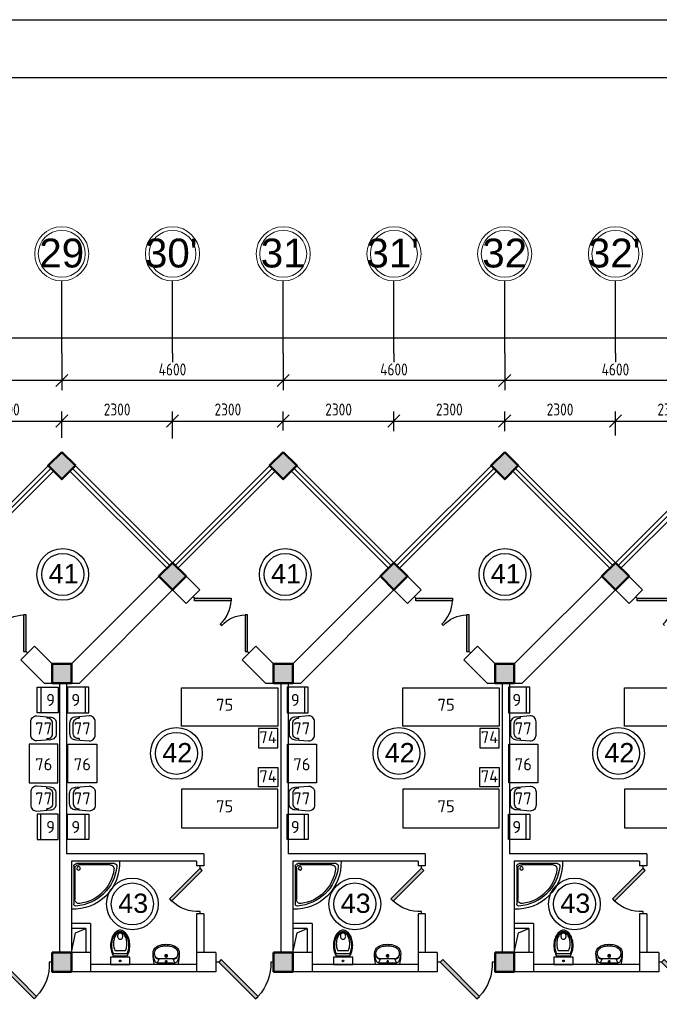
# Model space of a CAD drawing. Header units: millimetres. Extents: x 151654 to 877351, y 70322 to 154322.
# Tile 97 of 173: x 265299 to 278583, y 133862 to 154322. Entities that reach past the tile are written whole.
import ezdxf

# ---------------------------------------------------------------- set-up
doc = ezdxf.new("R2010")
doc.units = ezdxf.units.MM
doc.linetypes.add('ACAD_ISO04W100', pattern=[30, 24, -3, 0, -3])
for name, color, linetype in [('kolonn', 7, 'Continuous'), ('os', 253, 'Continuous'), ('su', 7, 'Continuous')]:
    doc.layers.add(name, color=color, linetype=linetype)
doc.layers.add('технологич.о', color=152, linetype='Continuous', lineweight=30)
doc.layers.add('ТХ', color=152, linetype='Continuous', lineweight=30)
doc.styles.add('GOST', font='isocpeur.ttf')
doc.styles.get("Standard").update_dxf_attribs({"font": 'arial.ttf'})
doc.styles.add('ГОСТ 2.304', font='CS_Gost2304.shx')
doc.dimstyles.new('СПДС', dxfattribs={"dimscale": 100, "dimtxt": 2.5, "dimasz": 2.5, "dimexe": 2, "dimexo": 0.625, "dimgap": 1, "dimtad": 1, "dimdec": 0, "dimtxsty": 'ГОСТ 2.304', "dimblk": 'OBLIQUE', "dimblk1": 'OBLIQUE', "dimblk2": 'OBLIQUE', "dimcen": 2.5, "dimdle": 2, "dimadec": 0, "dimazin": 2, "dimtfac": 0.75, "dimtdec": 4, "dimtmove": 1, "dimatfit": 3, "dimfxl": 1, "dimtfill": 1, "dimtolj": 1, "dimarcsym": 1})

# ---------------------------------------------------------------- blocks, each defined once
blk = doc.blocks.new('ghsdd')
at = {"ltscale": 50, "true_color": 0x757575}
h = blk.add_hatch(color=8, dxfattribs=at)
h.paths.add_polyline_path([(0, 200), (-200, 200), (-200, 0), (0, 0)])
h.paths.add_polyline_path([(200, 0), (200, 200), (0, 200), (0, 0)])
h.paths.add_polyline_path([(0, 0), (-200, 0), (-200, -200), (0, -200)])
h.paths.add_polyline_path([(0, 0), (0, -200), (200, -200), (200, 0)])
at = {"lineweight": 50, "ltscale": 50}
blk.add_lwpolyline([(200, 200), (200, -200), (-200, -200), (-200, 200), (200, 200)], dxfattribs=at)
blk = doc.blocks.new('jfgjhsdf')
blk.add_hatch(color=1).paths.add_polyline_path([(-593, 731), (-637, 687), (0, 50), (44, 94)])
at = {"color": 1}
for p, q in [((0, 1000), (0, 950)), ((0, 50), (0, 0))]:
    blk.add_line(p, q, dxfattribs=at)
blk.add_lwpolyline([(0, 50), (-637, 687), (-593, 731), (44, 94), (0, 50)], dxfattribs=at)
blk.add_arc((-33, 130), 821, 87.662, 132.9147, dxfattribs=at)
blk = doc.blocks.new('_Oblique')
at = {"color": 0, "linetype": 'ByBlock', "lineweight": -2}
blk.add_line((-0.5, -0.5), (0.5, 0.5), dxfattribs=at)
blk = doc.blocks.new('*D1124')
at = {"color": 0, "lineweight": -2, "transparency": 16777216}
for p, q in [((263872, 145640), (263872, 146183)), ((266172, 145635), (266172, 146183)), ((263672, 145983), (266372, 145983))]:
    blk.add_line(p, q, dxfattribs=at)
at = {"color": 0, "lineweight": -2, "transparency": 16777216, "xscale": 250, "yscale": 250, "zscale": 250, "rotation": 180}
blk.add_blockref('_Oblique', (263872, 145983), dxfattribs=at)
at = {"color": 0, "lineweight": -2, "transparency": 16777216, "xscale": 250, "yscale": 250, "zscale": 250}
blk.add_blockref('_Oblique', (266172, 145983), dxfattribs=at)
at = {"color": 0, "transparency": 16777216, "insert": (265022, 146222), "char_height": 250, "attachment_point": 5, "style": 'ГОСТ 2.304', "bg_fill": 3, "box_fill_scale": 1.1, "bg_fill_color": 256, "bg_fill_true_color": 13158600, "bg_fill_transparency": 0}
blk.add_mtext('\\A1;2300', dxfattribs=at)
blk = doc.blocks.new('*D1125')
at = {"color": 0, "lineweight": -2, "transparency": 16777216}
for p, q in [((266172, 145635), (266172, 146183)), ((268472, 145622), (268472, 146183)), ((265972, 145983), (268672, 145983))]:
    blk.add_line(p, q, dxfattribs=at)
at = {"color": 0, "lineweight": -2, "transparency": 16777216, "xscale": 250, "yscale": 250, "zscale": 250, "rotation": 180}
blk.add_blockref('_Oblique', (266172, 145983), dxfattribs=at)
at = {"color": 0, "lineweight": -2, "transparency": 16777216, "xscale": 250, "yscale": 250, "zscale": 250}
blk.add_blockref('_Oblique', (268472, 145983), dxfattribs=at)
at = {"color": 0, "transparency": 16777216, "insert": (267322, 146222), "char_height": 250, "attachment_point": 5, "style": 'ГОСТ 2.304', "bg_fill": 3, "box_fill_scale": 1.1, "bg_fill_color": 256, "bg_fill_true_color": 13158600, "bg_fill_transparency": 0}
blk.add_mtext('\\A1;2300', dxfattribs=at)
blk = doc.blocks.new('*D1126')
at = {"color": 0, "lineweight": -2, "transparency": 16777216}
for p, q in [((268472, 145622), (268472, 146183)), ((270772, 145786), (270772, 146183)), ((268272, 145983), (270972, 145983))]:
    blk.add_line(p, q, dxfattribs=at)
at = {"color": 0, "lineweight": -2, "transparency": 16777216, "xscale": 250, "yscale": 250, "zscale": 250, "rotation": 180}
blk.add_blockref('_Oblique', (268472, 145983), dxfattribs=at)
at = {"color": 0, "lineweight": -2, "transparency": 16777216, "xscale": 250, "yscale": 250, "zscale": 250}
blk.add_blockref('_Oblique', (270772, 145983), dxfattribs=at)
at = {"color": 0, "transparency": 16777216, "insert": (269622, 146222), "char_height": 250, "attachment_point": 5, "style": 'ГОСТ 2.304', "bg_fill": 3, "box_fill_scale": 1.1, "bg_fill_color": 256, "bg_fill_true_color": 13158600, "bg_fill_transparency": 0}
blk.add_mtext('\\A1;2300', dxfattribs=at)
blk = doc.blocks.new('*D1127')
at = {"color": 0, "lineweight": -2, "transparency": 16777216}
for p, q in [((270772, 145786), (270772, 146183)), ((273072, 145772), (273072, 146183)), ((270572, 145983), (273272, 145983))]:
    blk.add_line(p, q, dxfattribs=at)
at = {"color": 0, "lineweight": -2, "transparency": 16777216, "xscale": 250, "yscale": 250, "zscale": 250, "rotation": 180}
blk.add_blockref('_Oblique', (270772, 145983), dxfattribs=at)
at = {"color": 0, "lineweight": -2, "transparency": 16777216, "xscale": 250, "yscale": 250, "zscale": 250}
blk.add_blockref('_Oblique', (273072, 145983), dxfattribs=at)
at = {"color": 0, "transparency": 16777216, "insert": (271922, 146222), "char_height": 250, "attachment_point": 5, "style": 'ГОСТ 2.304', "bg_fill": 3, "box_fill_scale": 1.1, "bg_fill_color": 256, "bg_fill_true_color": 13158600, "bg_fill_transparency": 0}
blk.add_mtext('\\A1;2300', dxfattribs=at)
blk = doc.blocks.new('*D1128')
at = {"color": 0, "lineweight": -2, "transparency": 16777216}
for p, q in [((273072, 145772), (273072, 146183)), ((275372, 145772), (275372, 146183)), ((272872, 145983), (275572, 145983))]:
    blk.add_line(p, q, dxfattribs=at)
at = {"color": 0, "lineweight": -2, "transparency": 16777216, "xscale": 250, "yscale": 250, "zscale": 250, "rotation": 180}
blk.add_blockref('_Oblique', (273072, 145983), dxfattribs=at)
at = {"color": 0, "lineweight": -2, "transparency": 16777216, "xscale": 250, "yscale": 250, "zscale": 250}
blk.add_blockref('_Oblique', (275372, 145983), dxfattribs=at)
at = {"color": 0, "transparency": 16777216, "insert": (274222, 146222), "char_height": 250, "attachment_point": 5, "style": 'ГОСТ 2.304', "bg_fill": 3, "box_fill_scale": 1.1, "bg_fill_color": 256, "bg_fill_true_color": 13158600, "bg_fill_transparency": 0}
blk.add_mtext('\\A1;2300', dxfattribs=at)
blk = doc.blocks.new('*D1129')
at = {"color": 0, "lineweight": -2, "transparency": 16777216}
for p, q in [((275372, 145772), (275372, 146183)), ((277672, 145685), (277672, 146183)), ((275172, 145983), (277872, 145983))]:
    blk.add_line(p, q, dxfattribs=at)
at = {"color": 0, "lineweight": -2, "transparency": 16777216, "xscale": 250, "yscale": 250, "zscale": 250, "rotation": 180}
blk.add_blockref('_Oblique', (275372, 145983), dxfattribs=at)
at = {"color": 0, "lineweight": -2, "transparency": 16777216, "xscale": 250, "yscale": 250, "zscale": 250}
blk.add_blockref('_Oblique', (277672, 145983), dxfattribs=at)
at = {"color": 0, "transparency": 16777216, "insert": (276522, 146222), "char_height": 250, "attachment_point": 5, "style": 'ГОСТ 2.304', "bg_fill": 3, "box_fill_scale": 1.1, "bg_fill_color": 256, "bg_fill_true_color": 13158600, "bg_fill_transparency": 0}
blk.add_mtext('\\A1;2300', dxfattribs=at)
blk = doc.blocks.new('*D1130')
at = {"color": 0, "lineweight": -2, "transparency": 16777216}
for p, q in [((277672, 145685), (277672, 146183)), ((279972, 145728), (279972, 146183)), ((277472, 145983), (280172, 145983))]:
    blk.add_line(p, q, dxfattribs=at)
at = {"color": 0, "lineweight": -2, "transparency": 16777216, "xscale": 250, "yscale": 250, "zscale": 250, "rotation": 180}
blk.add_blockref('_Oblique', (277672, 145983), dxfattribs=at)
at = {"color": 0, "lineweight": -2, "transparency": 16777216, "xscale": 250, "yscale": 250, "zscale": 250}
blk.add_blockref('_Oblique', (279972, 145983), dxfattribs=at)
at = {"color": 0, "transparency": 16777216, "insert": (278822, 146222), "char_height": 250, "attachment_point": 5, "style": 'ГОСТ 2.304', "bg_fill": 3, "box_fill_scale": 1.1, "bg_fill_color": 256, "bg_fill_true_color": 13158600, "bg_fill_transparency": 0}
blk.add_mtext('\\A1;2300', dxfattribs=at)
blk = doc.blocks.new('*D1158')
at = {"color": 0, "lineweight": -2, "transparency": 16777216}
for p, q in [((275372, 147332), (275372, 146622)), ((279972, 147332), (279972, 146622)), ((280172, 146822), (275172, 146822))]:
    blk.add_line(p, q, dxfattribs=at)
at = {"color": 0, "lineweight": -2, "transparency": 16777216, "xscale": 250, "yscale": 250, "zscale": 250, "rotation": 180}
blk.add_blockref('_Oblique', (275372, 146822), dxfattribs=at)
at = {"color": 0, "lineweight": -2, "transparency": 16777216, "xscale": 250, "yscale": 250, "zscale": 250}
blk.add_blockref('_Oblique', (279972, 146822), dxfattribs=at)
at = {"color": 0, "transparency": 16777216, "insert": (277672, 147054), "char_height": 250, "attachment_point": 5, "style": 'ГОСТ 2.304', "bg_fill": 3, "box_fill_scale": 1.1, "bg_fill_color": 256, "bg_fill_true_color": 13158600, "bg_fill_transparency": 0}
blk.add_mtext('\\A1;4600', dxfattribs=at)
blk = doc.blocks.new('*D1159')
at = {"color": 0, "lineweight": -2, "transparency": 16777216}
for p, q in [((270772, 147332), (270772, 146622)), ((275372, 147332), (275372, 146622)), ((275572, 146822), (270572, 146822))]:
    blk.add_line(p, q, dxfattribs=at)
at = {"color": 0, "lineweight": -2, "transparency": 16777216, "xscale": 250, "yscale": 250, "zscale": 250, "rotation": 180}
blk.add_blockref('_Oblique', (270772, 146822), dxfattribs=at)
at = {"color": 0, "lineweight": -2, "transparency": 16777216, "xscale": 250, "yscale": 250, "zscale": 250}
blk.add_blockref('_Oblique', (275372, 146822), dxfattribs=at)
at = {"color": 0, "transparency": 16777216, "insert": (273072, 147054), "char_height": 250, "attachment_point": 5, "style": 'ГОСТ 2.304', "bg_fill": 3, "box_fill_scale": 1.1, "bg_fill_color": 256, "bg_fill_true_color": 13158600, "bg_fill_transparency": 0}
blk.add_mtext('\\A1;4600', dxfattribs=at)
blk = doc.blocks.new('*D1160')
at = {"color": 0, "lineweight": -2, "transparency": 16777216}
for p, q in [((266172, 147332), (266172, 146622)), ((270772, 147332), (270772, 146622)), ((270972, 146822), (265972, 146822))]:
    blk.add_line(p, q, dxfattribs=at)
at = {"color": 0, "lineweight": -2, "transparency": 16777216, "xscale": 250, "yscale": 250, "zscale": 250, "rotation": 180}
blk.add_blockref('_Oblique', (266172, 146822), dxfattribs=at)
at = {"color": 0, "lineweight": -2, "transparency": 16777216, "xscale": 250, "yscale": 250, "zscale": 250}
blk.add_blockref('_Oblique', (270772, 146822), dxfattribs=at)
at = {"color": 0, "transparency": 16777216, "insert": (268472, 147054), "char_height": 250, "attachment_point": 5, "style": 'ГОСТ 2.304', "bg_fill": 3, "box_fill_scale": 1.1, "bg_fill_color": 256, "bg_fill_true_color": 13158600, "bg_fill_transparency": 0}
blk.add_mtext('\\A1;4600', dxfattribs=at)
blk = doc.blocks.new('*D1161')
at = {"color": 0, "lineweight": -2, "transparency": 16777216}
for p, q in [((261572, 147332), (261572, 146622)), ((266172, 147332), (266172, 146622)), ((266372, 146822), (261372, 146822))]:
    blk.add_line(p, q, dxfattribs=at)
at = {"color": 0, "lineweight": -2, "transparency": 16777216, "xscale": 250, "yscale": 250, "zscale": 250, "rotation": 180}
blk.add_blockref('_Oblique', (261572, 146822), dxfattribs=at)
at = {"color": 0, "lineweight": -2, "transparency": 16777216, "xscale": 250, "yscale": 250, "zscale": 250}
blk.add_blockref('_Oblique', (266172, 146822), dxfattribs=at)
at = {"color": 0, "transparency": 16777216, "insert": (263872, 147054), "char_height": 250, "attachment_point": 5, "style": 'ГОСТ 2.304', "bg_fill": 3, "box_fill_scale": 1.1, "bg_fill_color": 256, "bg_fill_true_color": 13158600, "bg_fill_transparency": 0}
blk.add_mtext('\\A1;4600', dxfattribs=at)
blk = doc.blocks.new('*D1171')
at = {"color": 0, "lineweight": -2, "transparency": 16777216}
for p, q in [((210972, 147708), (298572, 147708)), ((211172, 147669), (211172, 147508)), ((298372, 147669), (298372, 147508))]:
    blk.add_line(p, q, dxfattribs=at)
at = {"color": 0, "lineweight": -2, "transparency": 16777216, "xscale": 250, "yscale": 250, "zscale": 250, "rotation": 180}
blk.add_blockref('_Oblique', (211172, 147708), dxfattribs=at)
at = {"color": 0, "lineweight": -2, "transparency": 16777216, "xscale": 250, "yscale": 250, "zscale": 250}
blk.add_blockref('_Oblique', (298372, 147708), dxfattribs=at)
at = {"color": 0, "transparency": 16777216, "insert": (254772, 147943), "char_height": 250, "attachment_point": 5, "style": 'ГОСТ 2.304', "bg_fill": 3, "box_fill_scale": 1.1, "bg_fill_color": 256, "bg_fill_true_color": 13158600, "bg_fill_transparency": 0}
blk.add_mtext('\\A1;87200', dxfattribs=at)
blk = doc.blocks.new('Podd_igl_as100x100')
for p, q in [((-54, 897), (-54, 104)), ((0, 1000), (0, 0)), ((-80, 808), (-80, 153)), ((0, 0), (-1000, 0)), ((-106, 50), (-891, 50)), ((-158, 74), (-799, 73))]:
    blk.add_line(p, q)
blk.add_circle((-152, 149), 37.8)
for centre, radius, start, end in [((-42, 42), 959, 87.5145, 182.4855), ((-22, 34), 914, 95.7508, 176.1666), ((-67, 71), 821, 97.4497, 172.9032), ((-160, 806), 80.2, 1.4931, 100.036), ((-109, 889), 55.4, 7.9715, 94.7418), ((-891, 93), 43.1, 176.352, 270.7469), ((-799, 157), 84.3, 169.7158, 269.999), ((-155, 149), 75.6, 267.8648, 3.2153), ((-107, 102), 52.6, 270.31, 1.996)]:
    blk.add_arc(centre, radius, start, end)
blk = doc.blocks.new('UM_8')
for p, q in [((244, 0), (-244, 0)), ((-182, -45), (-146, -110)), ((175, -30), (-175, -30)), ((142, -120), (-132, -120)), ((35, -180), (-35, -180)), ((27, -61), (-27, -61)), ((0, -88), (0, -34)), ((0, -145), (0, -215)), ((182, -45), (146, -110))]:
    blk.add_line(p, q)
for centre, radius in [((0, -180), 27), ((0, -61), 17), ((0, -180), 17)]:
    blk.add_circle(centre, radius)
for centre, radius, start, end in [((-244, 0), 0.5, 90, 167.3206), ((244, 0), 0.5, 12.6794, 90), ((894, -257), 1167, 167.3206, 178.6525), ((68, -206), 330, 154.5977, 180.3349), ((-104, -233), 138, 141.0504, 245.2718), ((-175, -90), 60, 90, 154.5977), ((-104, -233), 148, 141.0504, 147.7493), ((-139, -232), 123, 98.7111, 129.9424), ((-139, -232), 113, 86.1548, 129.9424), ((139, -232), 113, 50.0576, 93.8452), ((139, -232), 123, 50.0576, 81.2889), ((104, -233), 138, 294.7282, 38.9496), ((175, -90), 60, 25.4023, 90), ((104, -233), 148, 32.2507, 38.9496), ((-68, -206), 330, 359.6651, 25.4023), ((-894, -257), 1167, 1.3475, 12.6794), ((-104, -234), 169, 178.312, 234.1043), ((-273, -229), 0.5, 358.312, 358.6525), ((-27, -71), 347, 239.6448, 267.5368), ((-27, -71), 317, 244.8898, 267.5368), ((0, 80), 470, 265.1692, 274.8308), ((27, -71), 317, 272.4632, 300.3552), ((27, -71), 347, 272.4632, 300.3552), ((104, -234), 169, 305.8957, 1.688), ((273, -229), 0.5, 181.3475, 181.688), ((0, 80), 500, 265.1692, 274.8308)]:
    blk.add_arc(centre, radius, start, end)
blk = doc.blocks.new('UniTAZZ_3')
for p, q in [((-293, -112), (-293, 112)), ((-230, -144), (-230, 144)), ((-178, -144), (-178, 144)), ((-152, 200), (-152, -200)), ((0, 200), (-152, 200)), ((0, -200), (0, 200)), ((-152, -200), (0, -200))]:
    blk.add_line(p, q)
blk.add_circle((-76, 0), 17)
for centre, radius, start, end in [((-581, 0), 131, 146.9765, 180), ((-581, 0), 131, 180, 213.0235), ((-493, -57), 235, 122.5078, 146.9765), ((-564, 0), 117, 146.9765, 180), ((-575, 0), 87.7, 145.7058, 180), ((-575, 0), 87.7, 180, 214.2942), ((-485, -51), 211, 122.5078, 146.9765), ((-610, 0), 46, 153.6325, 180), ((-610, 0), 46, 180, 206.3675), ((-600, -5), 56.5, 129.8827, 153.6325), ((-507, -46), 170, 121.2723, 145.7058), ((-594, -12), 66, 109.092, 129.8827), ((-435, -148), 343, 104.7867, 122.5078), ((-590, -23), 78.1, 90, 109.092), ((-433, -133), 308, 104.7867, 122.5078), ((-462, -121), 257, 104.1209, 121.2723), ((-590, -23), 78.1, 70.908, 90), ((-586, -12), 66, 50.1173, 70.908), ((-580, -5), 56.5, 26.3675, 50.1173), ((-571, 0), 46, 0, 26.3675), ((-571, 0), 46, 333.6325, 0), ((-432, -238), 378, 90, 104.1209), ((-397, -291), 491, 90, 104.7867), ((-399, -261), 441, 90, 104.7867), ((-432, -238), 378, 75.8791, 90), ((-399, -261), 441, 75.2133, 90), ((-397, -291), 491, 75.2133, 90), ((-403, -121), 257, 64.7964, 75.8791), ((-365, -133), 308, 63.9053, 75.2133), ((-359, -148), 343, 58.1489, 75.2133), ((-493, 57), 235, 213.0235, 237.4922), ((-564, 0), 117, 180, 213.0235), ((-485, 51), 211, 213.0235, 237.4922), ((-600, 5), 56.5, 206.3675, 230.1173), ((-507, 47), 170, 214.2942, 238.7277), ((-594, 12), 66, 230.1173, 250.908), ((-435, 148), 343, 237.4922, 255.2133), ((-590, 24), 78.1, 250.908, 270), ((-433, 132), 308, 237.4922, 255.2133), ((-462, 121), 257, 238.7277, 255.8791), ((-590, 24), 78.1, 270, 289.092), ((-586, 12), 66, 289.092, 309.8827), ((-580, 5), 56.5, 309.8827, 333.6325), ((-432, 238), 378, 255.8791, 270), ((-397, 291), 491, 255.2133, 270), ((-399, 261), 441, 255.2133, 270), ((-432, 238), 378, 270, 284.1209), ((-399, 261), 441, 270, 284.7867), ((-397, 291), 491, 270, 284.7867), ((-403, 121), 257, 284.1209, 295.2036), ((-365, 132), 308, 284.7867, 296.0947), ((-359, 148), 343, 284.7867, 301.8511)]:
    blk.add_arc(centre, radius, start, end)
blk = doc.blocks.new('A$Ca3148104')
at = {"layer": 'ТХ', "ltscale": 10000}
for p, q in [((-198, 241), (-198, 212)), ((-77, -109), (-77, 110)), ((-198, -212), (-198, -241))]:
    blk.add_line(p, q, dxfattribs=at)
blk.add_lwpolyline([(0, 0), (0, -111, -0.414214), (-123, -234), (-407, -260, -0.414214), (-531, -137), (-531, 0), (-531, 137, -0.414214), (-407, 261), (-123, 235, -0.414214), (0, 111)], format="xyb", close=True, dxfattribs=at)
blk.add_lwpolyline([(0, 0), (0, -111, -0.414214), (-123, -234), (-407, -260, -0.414214), (-531, -137), (-531, 0), (-531, 137, -0.414214), (-407, 261), (-123, 235, -0.414214), (0, 111)], format="xyb", close=True, dxfattribs=at)
for centre, start, end in [((-184, 107), 1.5461, 97.8479), ((-184, 107), 1.5461, 97.8479), ((-184, -106), 262.1321, 358.4339), ((-184, -106), 262.1321, 358.4339)]:
    blk.add_arc(centre, 107, start, end, dxfattribs=at)

msp = doc.modelspace()

# ---------------------------------------------------------------- linework, layer by layer
for p, q in [((263872.2, 143038.4), (266172.2, 145338.4)), ((268472.2, 143038.4), (266172.2, 145338.4)), ((268472.2, 143038.4), (270772.2, 145338.4)), ((273072.2, 143038.4), (270772.2, 145338.4)), ((273072.2, 143038.4), (275372.2, 145338.4)), ((277672.2, 143038.4), (275372.2, 145338.4)), ((277672.2, 143038.4), (279972.2, 145338.4))]:
    msp.add_line(p, q)
at = {"color": 1}
for p, q in [((263928.8, 142981.8), (265945.9, 144999)), ((263985.3, 142925.3), (266002.5, 144942.4)), ((268359.1, 142925.3), (266341.9, 144942.4)), ((268415.6, 142981.8), (266398.5, 144999)), ((268528.8, 142981.8), (270545.9, 144999)), ((268585.3, 142925.3), (270602.5, 144942.4)), ((272959.1, 142925.3), (270941.9, 144942.4)), ((273015.6, 142981.8), (270998.5, 144999)), ((273128.8, 142981.8), (275145.9, 144999)), ((273185.3, 142925.3), (275202.5, 144942.4)), ((277559.1, 142925.3), (275541.9, 144942.4)), ((277615.6, 142981.8), (275598.5, 144999)), ((277728.8, 142981.8), (279745.9, 144999)), ((277785.3, 142925.3), (279802.5, 144942.4))]:
    msp.add_line(p, q, dxfattribs=at)
at = {"lineweight": 30}
for p, q in [((266372.2, 140938.4), (268472.2, 143038.4)), ((269037.9, 142472.7), (268472.2, 143038.4)), ((270972.2, 140938.4), (273072.2, 143038.4)), ((273637.9, 142472.7), (273072.2, 143038.4)), ((275572.2, 140938.4), (277672.2, 143038.4)), ((278237.9, 142472.7), (277672.2, 143038.4)), ((266537.9, 140538.4), (268472.2, 142472.7)), ((268755, 142189.9), (268472.2, 142472.7)), ((268755, 142189.9), (269037.9, 142472.7)), ((271137.9, 140538.4), (273072.2, 142472.7)), ((273355, 142189.9), (273072.2, 142472.7)), ((273355, 142189.9), (273637.9, 142472.7)), ((275737.9, 140538.4), (277672.2, 142472.7)), ((277955, 142189.9), (277672.2, 142472.7)), ((277955, 142189.9), (278237.9, 142472.7)), ((265321.8, 141023.1), (265604.6, 141306)), ((265972.2, 140938.4), (265604.6, 141306)), ((269921.8, 141023.1), (270204.6, 141306)), ((270572.2, 140938.4), (270204.6, 141306)), ((274521.8, 141023.1), (274804.6, 141306)), ((275172.2, 140938.4), (274804.6, 141306)), ((265806.5, 140538.4), (265321.8, 141023.1)), ((270406.5, 140538.4), (269921.8, 141023.1)), ((275006.5, 140538.4), (274521.8, 141023.1)), ((265972.2, 140938.4), (266372.2, 140938.4)), ((270572.2, 140938.4), (270972.2, 140938.4)), ((275172.2, 140938.4), (275572.2, 140938.4)), ((265806.5, 140538.4), (266537.9, 140538.4)), ((266122.2, 140538.4), (266122.2, 134938.4)), ((266272.2, 140538.4), (266272.2, 136988.4)), ((270406.5, 140538.4), (271137.9, 140538.4)), ((270722.2, 140538.4), (270722.2, 134938.4)), ((270872.2, 140538.4), (270872.2, 136988.4)), ((275006.5, 140538.4), (275737.9, 140538.4)), ((275322.2, 140538.4), (275322.2, 134938.4)), ((275472.2, 140538.4), (275472.2, 136988.4)), ((269122.2, 136988.4), (266272.2, 136988.4)), ((269122.2, 136988.4), (269122.2, 136738.4)), ((273722.2, 136988.4), (270872.2, 136988.4)), ((273722.2, 136988.4), (273722.2, 136738.4)), ((278322.2, 136988.4), (275472.2, 136988.4)), ((278322.2, 136988.4), (278322.2, 136738.4)), ((266372.2, 136838.4), (266372.2, 134938.4)), ((268972.2, 136838.4), (266372.2, 136838.4)), ((268972.2, 136838.4), (268972.2, 136738.4)), ((269122.2, 136738.4), (268972.2, 136738.4)), ((270972.2, 136838.4), (270972.2, 134938.4)), ((273572.2, 136838.4), (270972.2, 136838.4)), ((273572.2, 136838.4), (273572.2, 136738.4)), ((273722.2, 136738.4), (273572.2, 136738.4)), ((275572.2, 136838.4), (275572.2, 134938.4)), ((278172.2, 136838.4), (275572.2, 136838.4)), ((278172.2, 136838.4), (278172.2, 136738.4)), ((278322.2, 136738.4), (278172.2, 136738.4)), ((268972.2, 135738.4), (268972.2, 134538.4)), ((269122.2, 135738.4), (268972.2, 135738.4)), ((269122.2, 135738.4), (269122.2, 134938.4)), ((273572.2, 135738.4), (273572.2, 134538.4)), ((273722.2, 135738.4), (273572.2, 135738.4)), ((273722.2, 135738.4), (273722.2, 134938.4)), ((278172.2, 135738.4), (278172.2, 134538.4)), ((278322.2, 135738.4), (278172.2, 135738.4)), ((278322.2, 135738.4), (278322.2, 134938.4)), ((266772.2, 135538.4), (266372.2, 135538.4)), ((266772.2, 135538.4), (266772.2, 134538.4)), ((271372.2, 135538.4), (270972.2, 135538.4)), ((271372.2, 135538.4), (271372.2, 134538.4)), ((275972.2, 135538.4), (275572.2, 135538.4)), ((275972.2, 135538.4), (275972.2, 134538.4)), ((266672.2, 135438.4), (266372.2, 135438.4)), ((266672.2, 135438.4), (266672.2, 134938.4)), ((271272.2, 135438.4), (270972.2, 135438.4)), ((271272.2, 135438.4), (271272.2, 134938.4)), ((275872.2, 135438.4), (275572.2, 135438.4)), ((275872.2, 135438.4), (275872.2, 134938.4)), ((265972.2, 134938.4), (265972.2, 134538.4)), ((266772.2, 134938.4), (265972.2, 134938.4)), ((269372.2, 134938.4), (268972.2, 134938.4)), ((269372.2, 134938.4), (269372.2, 134538.4)), ((270572.2, 134938.4), (270572.2, 134538.4)), ((271372.2, 134938.4), (270572.2, 134938.4)), ((273972.2, 134938.4), (273572.2, 134938.4)), ((273972.2, 134938.4), (273972.2, 134538.4)), ((275172.2, 134938.4), (275172.2, 134538.4)), ((275972.2, 134938.4), (275172.2, 134938.4)), ((278572.2, 134938.4), (278172.2, 134938.4)), ((278572.2, 134938.4), (278572.2, 134538.4)), ((268972.2, 134688.4), (266772.2, 134688.4)), ((273572.2, 134688.4), (271372.2, 134688.4)), ((278172.2, 134688.4), (275972.2, 134688.4)), ((269372.2, 134538.4), (265972.2, 134538.4)), ((273972.2, 134538.4), (270572.2, 134538.4)), ((278572.2, 134538.4), (275172.2, 134538.4))]:
    msp.add_line(p, q, dxfattribs=at)
at = {"color": 5, "lineweight": 30}
msp.add_lwpolyline([(201204.1, 70322.5), (201204.1, 154322.5), (320004.1, 154322.5), (320004.1, 70322.5)], close=True, dxfattribs=at)
msp.add_lwpolyline([(205204.1, 71522.5), (205204.1, 153122.5), (318804.1, 153122.5), (318804.1, 71522.5)], close=True)
at = {"lineweight": 30}
for points in [[(265889.4, 145055.5), (266172.2, 145338.4), (266455, 145055.5), (266172.2, 144772.7)], [(270489.4, 145055.5), (270772.2, 145338.4), (271055, 145055.5), (270772.2, 144772.7)], [(275089.4, 145055.5), (275372.2, 145338.4), (275655, 145055.5), (275372.2, 144772.7)]]:
    msp.add_lwpolyline(points, close=True, dxfattribs=at)
for points in [[(266372.2, 134938.4), (266460.4, 135350.2), (266672.2, 135438.4)], [(270972.2, 134938.4), (271060.4, 135350.2), (271272.2, 135438.4)], [(275572.2, 134938.4), (275660.4, 135350.2), (275872.2, 135438.4)]]:
    msp.add_lwpolyline(points)
at = {"color": 1}
for centre, radius in [((266193.1, 142795.3), 537), ((266193.1, 142795.3), 437), ((270813.9, 142795.3), 537), ((270813.9, 142795.3), 437), ((275376.1, 142795.3), 537), ((275376.1, 142795.3), 437), ((268553.9, 139076.3), 537), ((273174.7, 139076.3), 537), ((277736.9, 139076.3), 537), ((268553.9, 139076.3), 437), ((273174.7, 139076.3), 437), ((277736.9, 139076.3), 437), ((267638.4, 135946.9), 537), ((272259.2, 135946.9), 537), ((276821.4, 135946.9), 537), ((267638.4, 135946.9), 437), ((272259.2, 135946.9), 437), ((276821.4, 135946.9), 437)]:
    msp.add_circle(centre, radius, dxfattribs=at)
at = {"layer": 'os'}
for p, q in [((266172.2, 147394.6), (266172.2, 148894.6)), ((268472.2, 147394.6), (268472.2, 148894.6)), ((270772.2, 147394.6), (270772.2, 148894.6)), ((273072.2, 147394.6), (273072.2, 148894.6)), ((275372.2, 147394.6), (275372.2, 148894.6)), ((277672.2, 147394.6), (277672.2, 148894.6))]:
    msp.add_line(p, q, dxfattribs=at)
at = {"layer": 'os', "linetype": 'ACAD_ISO04W100', "ltscale": 40}
for p, q in [((266172.2, 147394.6), (266172.2, 147135.6)), ((268472.2, 147394.6), (268472.2, 147135.6)), ((270772.2, 147394.6), (270772.2, 147135.6)), ((273072.2, 147394.6), (273072.2, 147135.6)), ((275372.2, 147394.6), (275372.2, 147135.6)), ((277672.2, 147394.6), (277672.2, 147135.6))]:
    msp.add_line(p, q, dxfattribs=at)
at = {"layer": 'os', "color": 0, "lineweight": 0}
for centre, radius in [((266172.2, 149457.1), 562.5), ((268472.2, 149457.1), 562.5), ((270772.2, 149457.1), 562.5), ((273072.2, 149457.1), 562.5), ((275372.2, 149457.1), 562.5), ((277672.2, 149457.1), 562.5), ((266172.2, 149457.1), 487.5), ((268472.2, 149457.1), 487.5), ((270772.2, 149457.1), 487.5), ((273072.2, 149457.1), 487.5), ((275372.2, 149457.1), 487.5), ((277672.2, 149457.1), 487.5)]:
    msp.add_circle(centre, radius, dxfattribs=at)
at = {"layer": 'технологич.о', "ltscale": 2}
for points in [[(265660, 139918.9), (265660, 140448.9), (266100, 140448.9), (266100, 139918.9)], [(265660, 139918.9), (265660, 140448.9), (265737.3, 140448.9), (265737.3, 139918.9)], [(266734.4, 139918.9), (266734.4, 140448.9), (266294.4, 140448.9), (266294.4, 139918.9)], [(266734.4, 139918.9), (266734.4, 140448.9), (266657.1, 140448.9), (266657.1, 139918.9)], [(271293.1, 139918.9), (271293.1, 140448.9), (270853.1, 140448.9), (270853.1, 139918.9)], [(271293.1, 139918.9), (271293.1, 140448.9), (271215.9, 140448.9), (271215.9, 139918.9)], [(275893.1, 139918.9), (275893.1, 140448.9), (275453.1, 140448.9), (275453.1, 139918.9)], [(275893.1, 139918.9), (275893.1, 140448.9), (275815.9, 140448.9), (275815.9, 139918.9)], [(265660, 137813.5), (265660, 137283.5), (266100, 137283.5), (266100, 137813.5)], [(265660, 137813.5), (265660, 137283.5), (265737.3, 137283.5), (265737.3, 137813.5)], [(266734.4, 137813.5), (266734.4, 137283.5), (266294.4, 137283.5), (266294.4, 137813.5)], [(266734.4, 137813.5), (266734.4, 137283.5), (266657.1, 137283.5), (266657.1, 137813.5)], [(271293.1, 137813.5), (271293.1, 137283.5), (270853.1, 137283.5), (270853.1, 137813.5)], [(271293.1, 137813.5), (271293.1, 137283.5), (271215.9, 137283.5), (271215.9, 137813.5)], [(275893.1, 137813.5), (275893.1, 137283.5), (275453.1, 137283.5), (275453.1, 137813.5)], [(275893.1, 137813.5), (275893.1, 137283.5), (275815.9, 137283.5), (275815.9, 137813.5)]]:
    msp.add_lwpolyline(points, close=True, dxfattribs=at)
at = {"layer": 'ТХ', "ltscale": 10000}
for points in [[(270657.3, 139639.8), (268657.3, 139639.8), (268657.3, 140439.8), (270657.3, 140439.8)], [(275257.3, 139639.8), (273257.3, 139639.8), (273257.3, 140439.8), (275257.3, 140439.8)], [(279857.3, 139639.8), (277857.3, 139639.8), (277857.3, 140439.8), (279857.3, 140439.8)], [(270657.3, 139589.8), (270257.3, 139589.8), (270257.3, 139189.8), (270657.3, 139189.8)], [(275257.3, 139589.8), (274857.3, 139589.8), (274857.3, 139189.8), (275257.3, 139189.8)], [(266092.7, 139266.2), (265492.7, 139266.2), (265492.7, 138466.2), (266092.7, 138466.2)], [(266301.7, 139266.2), (266901.7, 139266.2), (266901.7, 138466.2), (266301.7, 138466.2)], [(270860.4, 139266.2), (271460.4, 139266.2), (271460.4, 138466.2), (270860.4, 138466.2)], [(275460.4, 139266.2), (276060.4, 139266.2), (276060.4, 138466.2), (275460.4, 138466.2)], [(270657.3, 138381.5), (270257.3, 138381.5), (270257.3, 138781.5), (270657.3, 138781.5)], [(275257.3, 138381.5), (274857.3, 138381.5), (274857.3, 138781.5), (275257.3, 138781.5)], [(270657.3, 138331.5), (268657.3, 138331.5), (268657.3, 137531.5), (270657.3, 137531.5)], [(275257.3, 138331.5), (273257.3, 138331.5), (273257.3, 137531.5), (275257.3, 137531.5)], [(279857.3, 138331.5), (277857.3, 138331.5), (277857.3, 137531.5), (279857.3, 137531.5)]]:
    msp.add_lwpolyline(points, close=True, dxfattribs=at)

# ---------------------------------------------------------------- block references
for p, xscale, yscale, zscale, rotation in [((268896.5, 142331.3), 0.8461538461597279, 0.8461538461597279, 0.8461538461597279, 225.0000000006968), ((273496.5, 142331.3), 0.8461538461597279, 0.8461538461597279, 0.8461538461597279, 225.0000000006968), ((278096.5, 142331.3), 0.8461538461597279, 0.8461538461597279, 0.8461538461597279, 225.0000000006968), ((265463.2, 141164.6), -0.8461538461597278, 0.8461538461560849, 0.8461538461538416, 45.0000000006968), ((270063.2, 141164.6), -0.8461538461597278, 0.8461538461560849, 0.8461538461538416, 45.0000000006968), ((274663.2, 141164.6), -0.8461538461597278, 0.8461538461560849, 0.8461538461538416, 45.0000000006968), ((264772.2, 134738.4), -1.200000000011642, 1.200000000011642, 1.2, 270), ((269372.2, 134738.4), -1.200000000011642, 1.200000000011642, 1.2, 270), ((273972.2, 134738.4), -1.200000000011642, 1.200000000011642, 1.2, 270), ((278572.2, 134738.4), -1.200000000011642, 1.200000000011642, 1.2, 270)]:
    msp.add_blockref('jfgjhsdf', p, dxfattribs=dict(xscale=xscale, yscale=yscale, zscale=zscale, rotation=rotation))
at = {"xscale": -1, "rotation": 180}
for p in [(269047.2, 136738.4), (273647.2, 136738.4), (278247.2, 136738.4)]:
    msp.add_blockref('jfgjhsdf', p, dxfattribs=at)
at = {"layer": 'kolonn', "rotation": 45}
for p in [(266172.2, 145055.5), (270772.2, 145055.5), (275372.2, 145055.5)]:
    msp.add_blockref('ghsdd', p, dxfattribs=at)
at = {"layer": 'kolonn', "xscale": -1, "rotation": 315}
for p in [(268472.2, 142755.5), (273072.2, 142755.5), (277672.2, 142755.5)]:
    msp.add_blockref('ghsdd', p, dxfattribs=at)
at = {"layer": 'kolonn', "xscale": -1}
for p in [(266172.2, 140738.4), (270772.2, 140738.4), (275372.2, 140738.4), (266172.2, 134738.4), (270772.2, 134738.4), (275372.2, 134738.4)]:
    msp.add_blockref('ghsdd', p, dxfattribs=at)
at = {"layer": 'su', "xscale": -1}
for name, p, rotation in [('Podd_igl_as100x100', (266372.2, 136838.4), 270), ('Podd_igl_as100x100', (270972.2, 136838.4), 270), ('Podd_igl_as100x100', (275572.2, 136838.4), 270), ('UM_8', (268341.1, 134688.4), 180), ('UM_8', (272941.1, 134688.4), 180), ('UM_8', (277541.1, 134688.4), 180)]:
    msp.add_blockref(name, p, dxfattribs=dict(at, rotation=rotation))
at = {"layer": 'su', "rotation": 270}
for p in [(267386.5, 134688.4), (272014.9, 134688.4), (276593.4, 134688.4)]:
    msp.add_blockref('UniTAZZ_3', p, dxfattribs=at)
at = {"layer": 'ТХ', "ltscale": 10000}
msp.add_blockref('A$Ca3148104', (266059.5, 139594.7), dxfattribs=at)
at = {"layer": 'ТХ', "ltscale": 10000, "xscale": -1}
for p in [(266334.9, 139594.7), (270893.6, 139594.7), (275493.6, 139594.7)]:
    msp.add_blockref('A$Ca3148104', p, dxfattribs=at)
at = {"layer": 'ТХ', "ltscale": 10000, "xscale": -1, "rotation": 180}
msp.add_blockref('A$Ca3148104', (266059.5, 138137.7), dxfattribs=at)
at = {"layer": 'ТХ', "ltscale": 10000, "rotation": 180}
for p in [(266334.9, 138137.7), (270893.6, 138137.7), (275493.6, 138137.7)]:
    msp.add_blockref('A$Ca3148104', p, dxfattribs=at)

# ---------------------------------------------------------------- texts
at = {"ltscale": 50}
for s, p in [('29', (265705.5, 149173.5)), ("30'", (267899.6, 149173.5)), ('31', (270305.5, 149173.5)), ("31'", (272499.6, 149173.5)), ('32', (274905.5, 149173.5)), ("32'", (277099.6, 149173.5))]:
    msp.add_text(s, height=600, dxfattribs=at).set_placement(p)
at = {"color": 1}
for s, p in [('41', (265899.9, 142610.1)), ('41', (270520.8, 142610.1)), ('41', (275083, 142610.1)), ('42', (268260.7, 138891.1)), ('42', (272881.6, 138891.1)), ('42', (277443.8, 138891.1)), ('43', (267345.2, 135761.8)), ('43', (271966.1, 135761.8)), ('43', (276528.3, 135761.8))]:
    msp.add_text(s, height=400, dxfattribs=at).set_placement(p)
at = {"style": 'GOST'}
for s, p in [('9', (265847.8, 140061, 11.2)), ('9', (266371.6, 140061, 11.2)), ('75', (269378, 139960.5)), ('9', (270930.3, 140061, 11.2)), ('75', (273978, 139960.5)), ('9', (275530.3, 140061, 11.2)), ('77', (265621.2, 139469)), ('77', (266423.2, 139469)), ('77', (270981.9, 139469)), ('77', (275581.9, 139469)), ('74', (270275.5, 139287.5)), ('74', (274875.5, 139287.5)), ('76', (265621.2, 138723.7)), ('76', (266423.2, 138723.7)), ('76', (270981.9, 138723.7)), ('76', (275581.9, 138723.7)), ('74', (270275.5, 138474.3)), ('74', (274875.5, 138474.3)), ('77', (265621.2, 138013.4)), ('77', (266423.2, 138013.4)), ('77', (270981.9, 138013.4)), ('77', (275581.9, 138013.4)), ('75', (269378, 137851.3)), ('75', (273978, 137851.3)), ('9', (265847.8, 137421.4, 11.2)), ('9', (266371.6, 137421.4, 11.2)), ('9', (270930.3, 137421.4, 11.2)), ('9', (275530.3, 137421.4, 11.2))]:
    msp.add_text(s, height=250, dxfattribs=at).set_placement(p)

# ---------------------------------------------------------------- next in the draw order: dimensions: what is measured, and where the dimension line sits
for base, p1, p2, picture, middle in [((298372.2, 147708.5), (211172.2, 147731.3), (298372.2, 147731.3), '*D1171', (254772.2, 147943.2)), ((275372.2, 146822.1), (279972.2, 147394.6), (275372.2, 147394.6), '*D1158', (277672.2, 147054.4)), ((266172.2, 145982.6), (263872.2, 145577.4), (266172.2, 145572.7), '*D1124', (265022.2, 146222.4))]:
    dim = msp.add_linear_dim(base=base, p1=p1, p2=p2, dimstyle='СПДС')
    dim.commit()
    dim.dimension.update_dxf_attribs({"geometry": picture, "text_midpoint": middle})

# ---------------------------------------------------------------- next in the draw order: dimensions: what is measured, and where the dimension line sits
for base, p1, p2, picture, middle in [((270772.2, 146822.1), (275372.2, 147394.6), (270772.2, 147394.6), '*D1159', (273072.2, 147054.4)), ((268472.2, 145982.6), (266172.2, 145572.7), (268472.2, 145559.9), '*D1125', (267322.2, 146222.4))]:
    dim = msp.add_linear_dim(base=base, p1=p1, p2=p2, dimstyle='СПДС')
    dim.commit()
    dim.dimension.update_dxf_attribs({"geometry": picture, "text_midpoint": middle})

# ---------------------------------------------------------------- next in the draw order: dimensions: what is measured, and where the dimension line sits
for base, p1, p2, picture, middle in [((266172.2, 146822.1), (270772.2, 147394.6), (266172.2, 147394.6), '*D1160', (268472.2, 147054.4)), ((270772.2, 145982.6), (268472.2, 145559.9), (270772.2, 145723.4), '*D1126', (269622.2, 146222.4))]:
    dim = msp.add_linear_dim(base=base, p1=p1, p2=p2, dimstyle='СПДС')
    dim.commit()
    dim.dimension.update_dxf_attribs({"geometry": picture, "text_midpoint": middle})

# ---------------------------------------------------------------- next in the draw order: dimensions: what is measured, and where the dimension line sits
for base, p1, p2, picture, middle in [((261572.2, 146822.1), (266172.2, 147394.6), (261572.2, 147394.6), '*D1161', (263872.2, 147054.4)), ((273072.2, 145982.6), (270772.2, 145723.4), (273072.2, 145709), '*D1127', (271922.2, 146222.4))]:
    dim = msp.add_linear_dim(base=base, p1=p1, p2=p2, dimstyle='СПДС')
    dim.commit()
    dim.dimension.update_dxf_attribs({"geometry": picture, "text_midpoint": middle})

# ---------------------------------------------------------------- next in the draw order: dimensions: what is measured, and where the dimension line sits
dim = msp.add_linear_dim(base=(275372.2, 145982.6), p1=(273072.2, 145709), p2=(275372.2, 145709), dimstyle='СПДС')
dim.commit()
dim.dimension.update_dxf_attribs({"geometry": '*D1128', "text_midpoint": (274222.2, 146222.4)})

# ---------------------------------------------------------------- next in the draw order: dimensions: what is measured, and where the dimension line sits
dim = msp.add_linear_dim(base=(277672.2, 145982.6), p1=(275372.2, 145709), p2=(277672.2, 145622.6), dimstyle='СПДС')
dim.commit()
dim.dimension.update_dxf_attribs({"geometry": '*D1129', "text_midpoint": (276522.2, 146222.4)})

# ---------------------------------------------------------------- next in the draw order: dimensions: what is measured, and where the dimension line sits
dim = msp.add_linear_dim(base=(279972.2, 145982.6), p1=(277672.2, 145622.6), p2=(279972.2, 145666), dimstyle='СПДС')
dim.commit()
dim.dimension.update_dxf_attribs({"geometry": '*D1130', "text_midpoint": (278822.2, 146222.4)})

doc.saveas('drawing.dxf')
